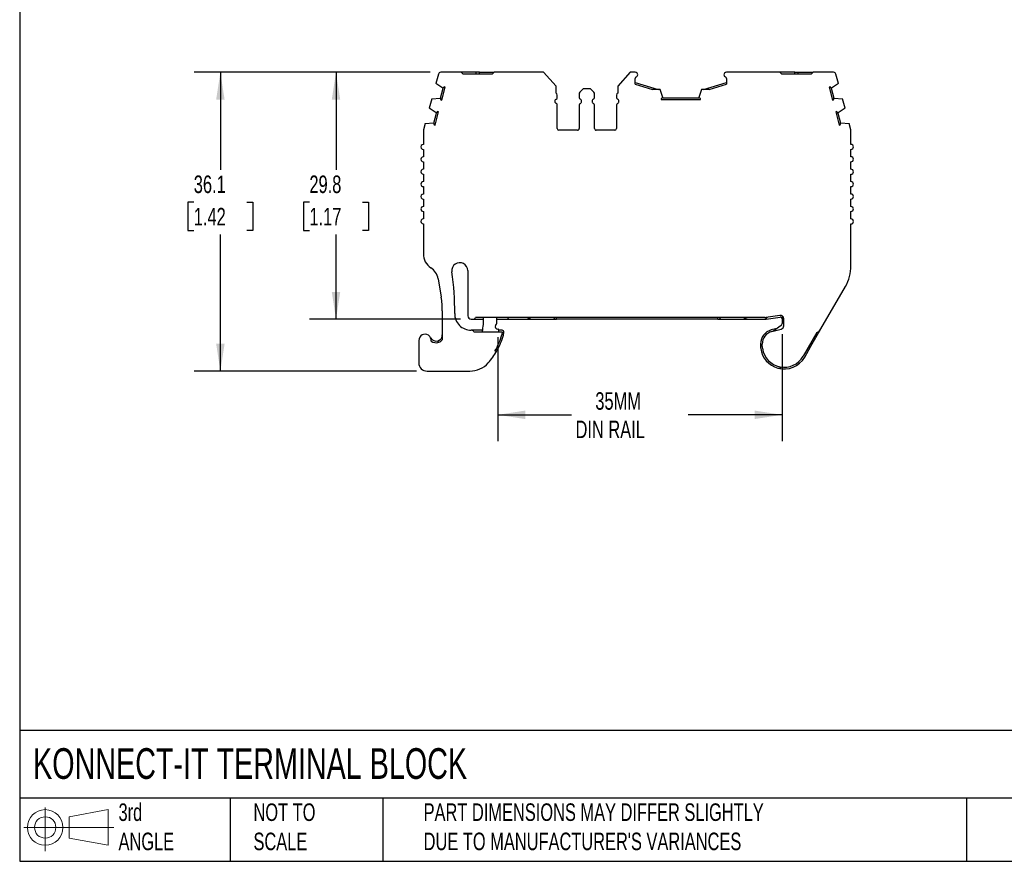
# Model space of a CAD drawing. Header units: millimetres. Extents: x 6 to 273, y 6 to 210.
# Tile 1 of 5: x 6 to 125, y 6 to 108. Entities that reach past the tile are written whole.
import ezdxf

# ---------------------------------------------------------------- set-up
doc = ezdxf.new("R2010")
doc.units = ezdxf.units.MM
doc.linetypes.add('SLD-Solid', pattern=[0])
doc.layers.add('DIMENSIONS', color=140, linetype='SLD-Solid', lineweight=25)
doc.layers.add('TEXT', color=140, linetype='SLD-Solid', lineweight=25)
doc.layers.add('SLD-DEFPOINTS', color=7, linetype='Continuous')
doc.styles.add('SLDTEXTSTYLE0', font='TXT', dxfattribs={"width": 0.7})
doc.dimstyles.new('SLDDIMSTYLE0', dxfattribs={"dimtxt": 2.158008, "dimasz": 3.302, "dimexe": 0, "dimexo": 0.0625, "dimgap": 0.539502, "dimtad": 0, "dimtih": 1, "dimtoh": 1, "dimrnd": 1e-09, "dimzin": 12, "dimdsep": 46, "dimtxsty": 'SLDTEXTSTYLE0', "dimsah": 1, "dimcen": 0.09, "dimadec": 0, "dimazin": 3, "dimtfac": 1, "dimtofl": 0, "dimtmove": 0, "dimatfit": 3, "dimfxl": 0, "dimfrac": 2, "dimtolj": 1, "dimtzin": 12, "dimarcsym": 0})

# ---------------------------------------------------------------- blocks, each defined once
blk = doc.blocks.new('Block11')
at = {"color": 7, "linetype": 'SLD-Solid', "lineweight": 18}
for p, q in [((2.59, 5.31), (2.59, 0)), ((5.48, 4.17), (10.18, 5.03)), ((10.18, 5.03), (10.18, 0.73)), ((5.48, 1.6), (5.48, 4.17)), ((0, 2.88), (10.87, 2.88)), ((5.48, 1.6), (10.18, 0.73))]:
    blk.add_line(p, q, dxfattribs=at)
for radius in [2.15, 1.29]:
    blk.add_circle((2.59, 2.88), radius, dxfattribs=at)
blk = doc.blocks.new('Block12')
at = {"layer": 'SLD-DEFPOINTS'}
blk.add_blockref('Block11', (0, 0), dxfattribs=at)
blk = doc.blocks.new('_D')
at = {"layer": 'DIMENSIONS'}
for p, q in [((55.92, 101.6), (41.36, 101.6)), ((44.54, 101.6), (44.54, 89.84)), ((41.33, 85.93), (40.61, 85.93)), ((40.61, 85.93), (40.61, 82.5)), ((47.74, 85.93), (48.47, 85.93)), ((48.47, 85.93), (48.47, 82.5)), ((40.61, 82.5), (41.33, 82.5)), ((48.47, 82.5), (47.74, 82.5)), ((44.54, 71.79), (44.54, 82.01)), ((59.58, 71.79), (41.36, 71.79))]:
    blk.add_line(p, q, dxfattribs=at)
for points in [[(44.54, 101.6), (44.03, 98.3), (45.05, 98.3)], [(44.54, 71.79), (45.05, 75.09), (44.03, 75.09)]]:
    blk.add_solid(points, dxfattribs=at)
at = {"layer": 'DIMENSIONS', "char_height": 2.117, "attachment_point": 1, "style": 'SLDTEXTSTYLE0'}
for s, insert in [('29.8', (41.33, 89.14)), ('1.17', (41.33, 85.23))]:
    blk.add_mtext(s, dxfattribs=dict(at, insert=insert))
blk = doc.blocks.new('_D_1')
at = {"layer": 'DIMENSIONS'}
for p, q in [((55.92, 101.6), (27.41, 101.6)), ((30.58, 101.6), (30.58, 89.84)), ((27.37, 85.93), (26.65, 85.93)), ((26.65, 85.93), (26.65, 82.5)), ((33.79, 85.93), (34.51, 85.93)), ((34.51, 85.93), (34.51, 82.5)), ((26.65, 82.5), (27.37, 82.5)), ((34.51, 82.5), (33.79, 82.5)), ((30.58, 65.53), (30.58, 82.01)), ((54.27, 65.53), (27.41, 65.53))]:
    blk.add_line(p, q, dxfattribs=at)
for points in [[(30.58, 101.6), (30.07, 98.3), (31.09, 98.3)], [(30.58, 65.53), (31.09, 68.83), (30.07, 68.83)]]:
    blk.add_solid(points, dxfattribs=at)
at = {"layer": 'DIMENSIONS', "char_height": 2.117, "attachment_point": 1, "style": 'SLDTEXTSTYLE0'}
for s, insert in [('36.1', (27.37, 89.14)), ('1.42', (27.37, 85.23))]:
    blk.add_mtext(s, dxfattribs=dict(at, insert=insert))
blk = doc.blocks.new('_D_2')
at = {"layer": 'DIMENSIONS'}
for p, q in [((64.08, 69.61), (64.08, 57.08)), ((98.4, 70), (98.4, 57.08)), ((64.08, 60.25), (72.98, 60.25)), ((98.4, 60.25), (87.07, 60.25))]:
    blk.add_line(p, q, dxfattribs=at)
for points in [[(64.08, 60.25), (67.38, 59.74), (67.38, 60.76)], [(98.4, 60.25), (95.1, 60.76), (95.1, 59.74)]]:
    blk.add_solid(points, dxfattribs=at)
at = {"layer": 'DIMENSIONS', "char_height": 2.117, "attachment_point": 1, "style": 'SLDTEXTSTYLE0'}
for s, insert in [('35MM', (75.85, 62.98)), ('DIN RAIL', (73.46, 59.55))]:
    blk.add_mtext(s, dxfattribs=dict(at, insert=insert))

msp = doc.modelspace()

# ---------------------------------------------------------------- linework, layer by layer
for p, q in [((56.897, 101.376), (56.595, 100.25)), ((59.655, 101.598), (57.186, 101.598)), ((59.655, 101.598), (59.855, 101.398)), ((61.455, 101.598), (59.655, 101.598)), ((59.855, 101.398), (63.455, 101.398)), ((61.455, 101.398), (61.455, 101.598)), ((61.855, 101.598), (61.455, 101.598)), ((61.855, 101.398), (61.855, 101.598)), ((61.855, 101.598), (63.655, 101.598)), ((63.455, 101.398), (63.655, 101.598)), ((69.605, 101.598), (63.655, 101.598)), ((71.107, 99.938), (69.605, 101.598)), ((80.052, 101.598), (78.551, 99.938)), ((80.672, 101.598), (80.052, 101.598)), ((98.146, 101.598), (91.672, 101.598)), ((98.346, 101.398), (98.146, 101.598)), ((98.346, 101.398), (101.946, 101.398)), ((99.946, 101.398), (99.946, 101.598)), ((99.946, 101.598), (100.346, 101.598)), ((100.346, 101.398), (100.346, 101.598)), ((100.346, 101.598), (102.146, 101.598)), ((102.146, 101.598), (101.946, 101.398)), ((104.615, 101.598), (102.146, 101.598)), ((105.206, 100.25), (104.904, 101.376)), ((57.424, 99.691), (56.595, 100.25)), ((71.107, 99.098), (71.107, 99.938)), ((78.551, 99.938), (78.551, 99.098)), ((80.672, 100.151), (80.672, 100.852)), ((80.672, 100.36), (83.446, 99.51)), ((80.672, 100.151), (82.763, 99.51)), ((88.896, 99.51), (91.672, 100.36)), ((89.579, 99.51), (91.672, 100.151)), ((91.672, 100.852), (91.672, 100.151)), ((105.206, 100.25), (104.377, 99.691)), ((57.159, 98.469), (57.482, 99.676)), ((57.3, 98.224), (57.727, 99.817)), ((57.482, 99.676), (57.424, 99.691)), ((57.727, 99.817), (57.608, 99.849)), ((71.262, 98.557), (71.262, 98.835)), ((73.895, 98.974), (73.895, 98.557)), ((74.395, 99.598), (73.983, 99.186)), ((75.262, 99.598), (74.395, 99.598)), ((75.674, 99.186), (75.262, 99.598)), ((75.762, 98.557), (75.762, 98.974)), ((78.395, 98.835), (78.395, 98.557)), ((83.672, 99.51), (82.763, 99.51)), ((83.997, 98.567), (83.672, 99.51)), ((88.67, 99.51), (88.346, 98.567)), ((89.579, 99.51), (88.67, 99.51)), ((104.193, 99.849), (104.074, 99.817)), ((104.074, 99.817), (104.501, 98.224)), ((104.377, 99.691), (104.319, 99.676)), ((104.319, 99.676), (104.642, 98.469)), ((56.103, 98.415), (55.793, 97.257)), ((56.103, 98.415), (57.101, 98.484)), ((57.101, 98.484), (57.159, 98.469)), ((57.181, 98.256), (57.3, 98.224)), ((71.262, 94.798), (71.262, 97.64)), ((73.895, 97.64), (73.895, 94.798)), ((75.762, 94.798), (75.762, 97.64)), ((78.395, 97.64), (78.395, 94.798)), ((83.797, 98.43), (83.797, 98.306)), ((83.797, 98.306), (88.546, 98.306)), ((83.997, 98.506), (83.997, 98.567)), ((83.997, 98.506), (88.346, 98.506)), ((88.346, 98.567), (88.346, 98.506)), ((88.546, 98.306), (88.546, 98.43)), ((104.501, 98.224), (104.62, 98.256)), ((104.642, 98.469), (104.7, 98.484)), ((104.7, 98.484), (105.698, 98.415)), ((106.008, 97.257), (105.698, 98.415)), ((56.622, 96.697), (55.793, 97.257)), ((55.793, 97.257), (55.793, 97.257)), ((56.356, 95.475), (56.68, 96.682)), ((56.498, 95.23), (56.925, 96.823)), ((56.68, 96.682), (56.622, 96.697)), ((56.925, 96.823), (56.806, 96.855)), ((104.995, 96.855), (104.876, 96.823)), ((104.876, 96.823), (105.303, 95.23)), ((105.179, 96.697), (105.121, 96.682)), ((105.121, 96.682), (105.444, 95.475)), ((106.008, 97.257), (105.179, 96.697)), ((55.301, 95.421), (55.095, 94.654)), ((55.301, 95.421), (56.298, 95.491)), ((56.298, 95.491), (56.356, 95.475)), ((56.379, 95.262), (56.498, 95.23)), ((105.303, 95.23), (105.422, 95.262)), ((105.444, 95.475), (105.503, 95.491)), ((105.503, 95.491), (106.5, 95.421)), ((106.705, 94.654), (106.5, 95.421)), ((55.085, 94.577), (55.085, 92.898)), ((73.695, 94.598), (71.462, 94.598)), ((78.195, 94.598), (75.962, 94.598)), ((106.716, 92.898), (106.716, 94.577)), ((55.085, 92.298), (55.085, 91.398)), ((106.716, 91.398), (106.716, 92.298)), ((55.085, 90.798), (55.085, 89.898)), ((106.716, 89.898), (106.716, 90.798)), ((55.085, 89.298), (55.085, 88.398)), ((106.716, 88.398), (106.716, 89.298)), ((55.085, 87.798), (55.085, 86.898)), ((106.716, 86.898), (106.716, 87.798)), ((55.085, 86.298), (55.085, 85.398)), ((106.716, 85.398), (106.716, 86.298)), ((55.085, 84.798), (55.085, 83.898)), ((106.716, 83.898), (106.716, 84.798)), ((55.085, 83.298), (55.085, 79.683)), ((106.716, 78.238), (106.716, 83.298)), ((60.454, 77.653), (60.454, 72.189)), ((56.865, 76.671), (57.237, 74.464)), ((103.096, 70.629), (106.046, 75.738)), ((57.377, 72.8), (57.377, 69.319)), ((60.854, 71.789), (61.054, 71.789)), ((61.054, 71.789), (62.365, 71.789)), ((96.325, 71.989), (61.4, 71.989)), ((63.965, 71.428), (63.965, 71.989)), ((63.965, 71.789), (65.565, 71.789)), ((65.584, 71.788), (67.416, 71.788)), ((67.447, 71.789), (71.151, 71.789)), ((67.916, 71.922), (68.031, 71.989)), ((71.151, 71.789), (71.151, 71.989)), ((90.649, 71.789), (71.151, 71.789)), ((90.649, 71.789), (90.649, 71.989)), ((90.649, 71.789), (94.354, 71.789)), ((93.769, 71.989), (93.885, 71.922)), ((94.385, 71.788), (96.217, 71.788)), ((96.236, 71.789), (96.325, 71.789)), ((98.141, 72.252), (96.443, 71.998)), ((96.473, 71.8), (98.171, 72.054)), ((98.4, 72.095), (98.4, 71.265)), ((98.6, 70.992), (98.6, 71.857)), ((60.915, 70.457), (60.868, 70.457)), ((62.237, 70.457), (60.915, 70.457)), ((61.198, 70.257), (64.6, 70.257)), ((63.816, 71.035), (63.898, 71.178)), ((64.158, 70.585), (64.075, 70.585)), ((64.6, 70.457), (64.184, 70.457)), ((64.6, 70.257), (64.561, 69.907)), ((64.758, 69.868), (64.799, 70.234)), ((97.761, 70.667), (97.1, 70.491)), ((97.152, 70.297), (98.304, 70.606)), ((98.27, 71.018), (97.268, 70.328)), ((102.607, 70.181), (100.954, 67.319)), ((101.883, 68.528), (103.096, 70.629)), ((54.538, 69.226), (54.538, 66.526)), ((56.877, 68.986), (56.877, 69.195)), ((63.726, 67.957), (63.958, 67.957)), ((95.8, 68.796), (95.8, 68.496)), ((96, 68.496), (96, 68.796)), ((101.128, 67.219), (101.883, 68.528)), ((55.538, 65.526), (56.011, 65.526)), ((56.011, 65.526), (60.69, 65.526))]:
    msp.add_line(p, q)
at = {"flags": 128}
msp.add_lwpolyline([(99.946, 101.598), (99.613, 101.598), (99.285, 101.598), (98.969, 101.598), (98.67, 101.598), (98.392, 101.598), (98.146, 101.598)], dxfattribs=at)
for centre, radius, start, end in [((57.186, 101.298), 0.3, 90, 164.99991), ((80.672, 101.298), 0.3, 1.13212, 90), ((80.672, 101.31), 0.3, 293.57818, 358.86788), ((91.672, 101.298), 0.3, 90.00002, 178.86788), ((91.672, 101.31), 0.3, 181.13212, 246.42195), ((104.615, 101.298), 0.3, 15.00017, 90.00001), ((80.872, 100.852), 0.2, 113.57818, 180.00006), ((91.472, 100.852), 0.2, 359.9998, 66.42206), ((57.94, 99.475), 0.5, 131.64171, 156.38044), ((70.962, 98.835), 0.3, 0.00007, 61.24544), ((74.195, 98.974), 0.3, 135, 180), ((75.462, 98.974), 0.3, 360, 45), ((78.695, 98.835), 0.3, 118.75456, 179.99993), ((103.861, 99.475), 0.5, 23.61956, 48.35829), ((57.656, 98.413), 0.5, 173.61956, 198.35829), ((71.262, 98.098), 0.3, 113.57818, 246.42182), ((71.062, 98.557), 0.2, 293.57818, 0), ((71.062, 97.64), 0.2, 0.00011, 66.42182), ((74.095, 98.557), 0.2, 180.00006, 246.42182), ((74.095, 97.64), 0.2, 113.57818, 180), ((73.895, 98.098), 0.3, 293.57818, 66.42182), ((75.762, 98.098), 0.3, 113.57818, 246.42182), ((75.562, 98.557), 0.2, 293.57818, 359.99994), ((75.562, 97.64), 0.2, 360, 66.42182), ((78.595, 98.557), 0.2, 180, 246.42182), ((78.595, 97.64), 0.2, 113.57818, 179.99989), ((78.395, 98.098), 0.3, 293.57818, 66.42182), ((84.071, 98.012), 0.5, 98.61956, 123.35829), ((88.271, 98.012), 0.5, 56.64171, 81.38044), ((104.145, 98.413), 0.5, 341.64171, 6.38044), ((57.138, 96.481), 0.5, 131.64169, 156.38043), ((104.663, 96.481), 0.5, 23.61956, 48.35829), ((56.853, 95.419), 0.5, 173.61915, 198.35782), ((104.947, 95.419), 0.5, 341.64171, 6.38044), ((55.385, 94.577), 0.3, 164.99989, 180), ((71.462, 94.798), 0.2, 180, 269.99994), ((73.695, 94.798), 0.2, 270.00002, 0.00003), ((75.962, 94.798), 0.2, 179.99997, 269.99998), ((78.195, 94.798), 0.2, 270.00006, 0), ((106.416, 94.577), 0.3, 0, 15.00014), ((55.085, 92.598), 0.3, 89.99995, 269.99996), ((106.716, 92.598), 0.3, 269.99994, 89.99993), ((55.085, 91.098), 0.3, 89.99997, 270.00005), ((106.716, 91.098), 0.3, 269.99994, 89.99994), ((55.085, 89.598), 0.3, 89.99996, 270.00007), ((106.716, 89.598), 0.3, 270.00001, 89.99988), ((55.085, 88.098), 0.3, 90.00001, 270.00001), ((106.716, 88.098), 0.3, 269.99994, 89.99994), ((55.085, 86.598), 0.3, 89.99993, 270.00009), ((106.716, 86.598), 0.3, 269.99998, 89.9999), ((55.085, 85.098), 0.3, 90.00001, 270.00001), ((106.716, 85.098), 0.3, 269.99994, 89.99994), ((55.085, 83.598), 0.3, 89.9999, 270.00012), ((106.716, 83.598), 0.3, 269.99996, 89.99993), ((57.085, 79.683), 2, 179.99997, 236.75668), ((59.491, 77.656), 0.963, 359.81493, 188.26737), ((54.892, 76.338), 2, 9.58254, 56.7566), ((26.871, 72.917), 32, 359.2248, 8.26737), ((101.716, 78.238), 5, 329.99998, 0), ((47.377, 72.8), 10, 359.99996, 9.58252), ((60.868, 72.457), 2, 179.2248, 270), ((60.854, 72.189), 0.4, 180, 270), ((61.054, 72.189), 0.4, 270, 330.00008), ((55.365, 71.789), 7, 347.84929, 1.63295), ((63.465, 71.428), 0.5, 330, 0.00002), ((65.584, 72.188), 0.4, 209.92415, 270), ((67.416, 72.788), 1, 270, 300), ((71.151, 72.189), 0.4, 210, 270), ((90.649, 72.189), 0.4, 269.99996, 330.00047), ((94.385, 72.788), 1, 240, 270), ((96.217, 72.188), 0.4, 270, 334.78652), ((96.325, 72.789), 0.8, 270.00007, 278.52505), ((96.325, 72.789), 1, 270.00005, 278.52504), ((98.2, 71.857), 0.4, 0.00021, 98.52494), ((98.2, 71.857), 0.2, 0, 98.52493), ((99.4, 72.095), 1, 173.95918, 180.00005), ((60.915, 70.157), 0.3, 19.47116, 90), ((61.231, 70.526), 1, 344.34727, 347.84929), ((64.075, 70.885), 0.3, 150, 269.99994), ((60.248, 69.74), 4, 7.41839, 12.18967), ((64.6, 70.257), 0.2, 353.60082, 90.00019), ((97.554, 68.796), 1.754, 104.99998, 180.00001), ((97.554, 68.796), 1.554, 104.99998, 180.00002), ((98.1, 71.265), 0.3, 304.53012, 0.00005), ((98.2, 70.992), 0.4, 285.00029, 0), ((102.144, 71.179), 1.1, 294.90323, 329.99998), ((55.288, 69.226), 0.75, 354.87427, 180.00001), ((56.627, 69.902), 0.75, 206.78319, 289.47119), ((56.627, 69.902), 0.95, 231.44699, 289.47119), ((56.659, 72.136), 8.211, 329.40271, 344.24785), ((56.659, 72.136), 8.411, 330.20507, 344.35997), ((56.659, 72.136), 8.411, 318.15672, 330.20507), ((97.554, 68.496), 1.754, 180, 187.94871), ((98.65, 68.649), 2.86, 187.94871, 254.31552), ((97.554, 68.496), 1.554, 180, 187.94871), ((98.65, 68.649), 2.66, 187.94871, 329.99999), ((101.537, 68.728), 0.4, 269.99997, 329.99998), ((98.65, 68.649), 2.86, 254.31552, 329.99999), ((55.538, 66.526), 1, 179.99999, 270.00001), ((60.69, 68.526), 3, 269.99999, 318.15671), ((97.985, 66.28), 0.4, 254.31552, 318.27311)]:
    msp.add_arc(centre, radius, start, end)
for points, knots in [([(56.877, 69.195), (56.896, 69.203), (56.935, 69.218), (56.993, 69.247), (57.05, 69.282), (57.117, 69.332), (57.191, 69.404), (57.284, 69.526), (57.343, 69.662), (57.373, 69.799), (57.375, 69.868), (57.377, 69.902)], [0, 0, 0, 0, 0.0578412, 0.1188243, 0.1831689, 0.2508936, 0.3660629, 0.5009949, 0.7497955, 0.8753408, 1, 1, 1, 1]), ([(56.943, 69.007), (57.036, 69.04), (57.121, 69.086), (57.265, 69.194), (57.326, 69.253), (57.377, 69.319)], [0, 0, 0, 0, 0.25, 0.25, 0.4638712, 0.4638712, 0.4638712, 0.4638712])]:
    msp.add_open_spline(points, degree=3, knots=knots)
at = {"layer": 'TEXT'}
for p, q in [((6.35, 209.55), (6.35, 6.35)), ((273.05, 22.126), (6.35, 22.126)), ((273.05, 13.97), (6.35, 13.97)), ((31.75, 13.97), (31.75, 6.35)), ((50.212, 13.97), (50.212, 6.35)), ((120.646, 13.97), (120.646, 6.35)), ((6.35, 6.35), (273.05, 6.35))]:
    msp.add_line(p, q, dxfattribs=at)

# ---------------------------------------------------------------- block references
at = {"layer": 'SLD-DEFPOINTS'}
msp.add_blockref('Block12', (6.838, 7.554), dxfattribs=at)

# ---------------------------------------------------------------- texts
at = {"layer": 'TEXT', "attachment_point": 1, "style": 'SLDTEXTSTYLE0'}
for s, insert, char_height in [('KONNECT-IT TERMINAL BLOCK', (7.966, 20.006), 3.70417), ('3rd^JANGLE', (18.282, 13.338), 2.1167), ('NOT TO^JSCALE', (34.575, 13.338), 2.11667), ("PART DIMENSIONS MAY DIFFER SLIGHTLY ^JDUE TO MANUFACTURER'S VARIANCES", (55.119, 13.341), 2.11667)]:
    msp.add_mtext(s, dxfattribs=dict(at, insert=insert, char_height=char_height))

# ---------------------------------------------------------------- dimensions: what is measured, and where the dimension line sits
at = {"layer": 'DIMENSIONS'}
for base, p1, angle, picture, middle in [((30.58, 101.598), (55.538, 65.526), 270, '_D_1', (30.58, 85.927)), ((44.538, 101.598), (60.854, 71.789), 90, '_D', (44.538, 85.927))]:
    dim = msp.add_linear_dim(base=base, p1=p1, p2=(57.186, 101.598), angle=angle, dimstyle='SLDDIMSTYLE0', dxfattribs=at)
    dim.commit()
    dim.dimension.update_dxf_attribs({"geometry": picture, "text_midpoint": middle, "dimtype": 160})
dim = msp.add_linear_dim(base=(64.075, 60.252), p1=(98.4, 71.265), p2=(64.075, 70.885), angle=0.00005, text='35MM\\PDIN RAIL', dimstyle='SLDDIMSTYLE0', dxfattribs=at)
dim.commit()
dim.dimension.update_dxf_attribs({"geometry": '_D_2', "text_midpoint": (80.027, 60.252), "dimtype": 160})

doc.saveas('drawing.dxf')
